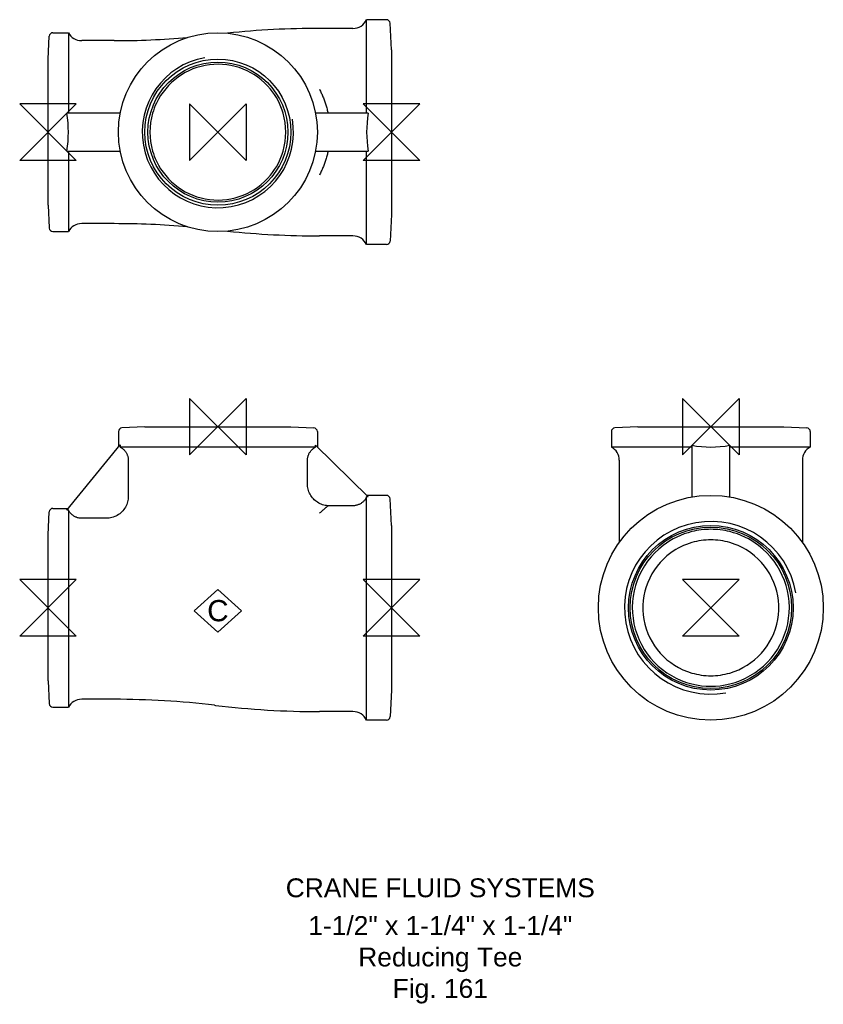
# Model space of a CAD drawing. Extents: x -8 to 205, y -105 to 156.
import ezdxf

# ---------------------------------------------------------------- set-up
doc = ezdxf.new("R2010")
doc.units = 0
doc.header["$MEASUREMENT"] = 0
doc.layers.get('0').update_dxf_attribs({"linetype": 'CONTINUOUS'})
for name, color, linetype in [('DETAIL', 2, 'CONTINUOUS'), ('ORIGIN', 6, 'CONTINUOUS'), ('SYMBOL', 3, 'CONTINUOUS')]:
    doc.layers.add(name, color=color, linetype=linetype)
doc.layers.add('TEXT', color=7, linetype='CONTINUOUS', lineweight=13)
doc.styles.add('fastrack', font='ARIAL.TTF')

# ---------------------------------------------------------------- blocks, each defined once
blk = doc.blocks.new('C Symbol')
at = {"layer": 'SYMBOL'}
for p, q in [((-10, 0), (0, 9)), ((0, 9), (10, 0)), ((0, -9), (-10, 0)), ((10, 0), (0, -9))]:
    blk.add_line(p, q, dxfattribs=at)
at = {"layer": 'SYMBOL', "insert": (0, 0), "char_height": 9, "attachment_point": 5, "style": 'fastrack'}
blk.add_mtext('C', dxfattribs=at)
blk = doc.blocks.new('ZPO')
at = {"layer": 'ORIGIN'}
for p, q in [((-20, 20), (20, -20)), ((20, 20), (-20, -20)), ((-20, -20), (-20, 20)), ((20, -20), (20, 20))]:
    blk.add_line(p, q, dxfattribs=at)

msp = doc.modelspace()

# ---------------------------------------------------------------- linework, layer by layer
at = {"layer": 'DETAIL'}
for p, q in [((84.4, 131.05), (84.4, 155.85)), ((89.63, 155.85), (84.4, 155.85)), ((91, 147.85), (90.63, 154.91)), ((0, 145.4), (0.32, 151.46)), ((1.32, 152.4), (5.4, 152.4)), ((5.4, 152.4), (5.4, 131.05)), ((80.78, 153.55), (71.9, 153.55)), ((17.5, 150.3), (8.92, 150.3)), ((91, 147.85), (91, 104.25)), ((0, 106.7), (0, 145.4)), ((19.13, 131.05), (5.01, 131.05)), ((84.83, 131.05), (70.87, 131.05)), ((5.01, 121.05), (19.13, 121.05)), ((5.4, 121.05), (5.4, 99.7)), ((70.87, 121.05), (84.83, 121.05)), ((84.4, 96.25), (84.4, 121.05)), ((0, 106.7), (0.32, 100.65)), ((17.5, 101.8), (8.92, 101.8)), ((91, 104.25), (90.63, 97.2)), ((1.32, 99.7), (5.4, 99.7)), ((80.78, 98.55), (71.9, 98.55)), ((89.63, 96.25), (84.4, 96.25)), ((25.65, 48), (19.6, 47.68)), ((25.65, 48), (64.35, 48)), ((64.35, 48), (70.4, 47.68)), ((156.24, 48), (150.18, 47.68)), ((156.24, 48), (194.94, 48)), ((194.94, 48), (200.99, 47.68)), ((18.65, 46.68), (18.65, 42.6)), ((71.35, 46.68), (71.35, 42.6)), ((149.24, 46.68), (149.24, 42.6)), ((201.94, 46.68), (201.94, 42.6)), ((5.01, 25.87), (19.13, 43.19)), ((19.13, 43.19), (19.13, 42.6)), ((70.87, 42.6), (19.13, 42.6)), ((70.87, 43.07), (84.83, 29.38)), ((70.87, 42.6), (70.87, 43.07)), ((170.59, 42.6), (149.24, 42.6)), ((170.59, 43.07), (170.59, 29.38)), ((180.59, 29.38), (180.59, 43.07)), ((201.94, 42.6), (180.59, 42.6)), ((21.27, 39.08), (21.27, 29.6)), ((68.73, 32.9), (68.73, 39.08)), ((151.34, 39.08), (151.34, 17.32)), ((199.84, 39.08), (199.84, 17.32)), ((89.63, 29.8), (84.4, 29.8)), ((84.83, 29.38), (84.4, 29.38)), ((84.4, -29.8), (84.4, 29.38)), ((91, 21.8), (90.63, 28.85)), ((1.32, 26.35), (5.4, 26.35)), ((80.78, 27.04), (74.19, 27.04)), ((0, 19.35), (0.32, 25.4)), ((5.4, 25.87), (5.01, 25.87)), ((5.4, 25.87), (5.4, -26.35)), ((15.4, 23.73), (8.92, 23.73)), ((91, 21.8), (91, -21.8)), ((0, -19.35), (0, 19.35)), ((0, -19.35), (0.32, -25.4)), ((91, -21.8), (90.63, -28.85)), ((17.5, -24.25), (8.92, -24.25)), ((44.13, -25.83), (44.4, -25.87)), ((1.32, -26.35), (5.4, -26.35)), ((80.78, -27.5), (71.9, -27.5)), ((89.63, -29.8), (84.4, -29.8))]:
    msp.add_line(p, q, dxfattribs=at)
at = {"layer": 'DETAIL', "flags": 128}
for points in [[(71.9, 137.41), (72.03, 137.17), (72.15, 136.92), (72.27, 136.67), (72.39, 136.42), (72.5, 136.17), (72.62, 135.91), (72.73, 135.66), (72.84, 135.4), (72.94, 135.14), (73.05, 134.88), (73.15, 134.62), (73.24, 134.35), (73.34, 134.09), (73.43, 133.82), (73.52, 133.55), (73.61, 133.28), (73.69, 133.01), (73.77, 132.73), (73.85, 132.46), (73.92, 132.18), (73.99, 131.9), (74.06, 131.62), (74.13, 131.34), (74.19, 131.05)], [(74.19, 121.05), (74.13, 120.77), (74.06, 120.49), (74, 120.21), (73.92, 119.93), (73.85, 119.66), (73.77, 119.38), (73.69, 119.11), (73.61, 118.83), (73.52, 118.56), (73.43, 118.29), (73.34, 118.03), (73.25, 117.76), (73.15, 117.5), (73.05, 117.23), (72.94, 116.97), (72.84, 116.71), (72.73, 116.45), (72.62, 116.19), (72.5, 115.94), (72.39, 115.69), (72.27, 115.44), (72.15, 115.19), (72.03, 114.94), (71.9, 114.69)], [(19.13, 42.6), (19.29, 42.51), (19.45, 42.41), (19.6, 42.31), (19.74, 42.2), (19.88, 42.08), (20.02, 41.97), (20.14, 41.85), (20.26, 41.72), (20.37, 41.58), (20.49, 41.44), (20.59, 41.28), (20.69, 41.13), (20.79, 40.97), (20.87, 40.81), (20.94, 40.65), (21.01, 40.49), (21.07, 40.33), (21.12, 40.15), (21.17, 39.98), (21.21, 39.79), (21.23, 39.61), (21.25, 39.43), (21.27, 39.25), (21.27, 39.08)], [(68.73, 39.08), (68.73, 39.25), (68.75, 39.43), (68.77, 39.61), (68.79, 39.79), (68.83, 39.98), (68.88, 40.15), (68.93, 40.33), (68.99, 40.49), (69.06, 40.65), (69.13, 40.81), (69.21, 40.97), (69.31, 41.13), (69.41, 41.28), (69.51, 41.44), (69.63, 41.58), (69.74, 41.72), (69.86, 41.85), (69.98, 41.97), (70.12, 42.08), (70.26, 42.2), (70.4, 42.31), (70.55, 42.41), (70.71, 42.51), (70.87, 42.6)], [(74.19, 27.04), (73.82, 27.08), (73.46, 27.14), (73.1, 27.22), (72.75, 27.32), (72.4, 27.45), (72.06, 27.59), (71.74, 27.76), (71.42, 27.95), (71.12, 28.15), (70.83, 28.38), (70.55, 28.62), (70.29, 28.88), (70.05, 29.16), (69.83, 29.45), (69.62, 29.76), (69.44, 30.07), (69.27, 30.4), (69.13, 30.74), (69.01, 31.09), (68.91, 31.44), (68.83, 31.8), (68.77, 32.16), (68.74, 32.53), (68.73, 32.9)], [(21.27, 29.6), (21.26, 29.21), (21.22, 28.83), (21.16, 28.45), (21.08, 28.07), (20.97, 27.71), (20.84, 27.34), (20.68, 26.99), (20.5, 26.65), (20.3, 26.32), (20.08, 26.01), (19.84, 25.71), (19.57, 25.43), (19.29, 25.16), (18.99, 24.92), (18.68, 24.7), (18.35, 24.5), (18.01, 24.32), (17.66, 24.16), (17.29, 24.03), (16.93, 23.92), (16.55, 23.84), (16.17, 23.78), (15.79, 23.74), (15.4, 23.73)], [(84.4, 29.38), (84.32, 29.21), (84.22, 29.04), (84.12, 28.88), (84.01, 28.71), (83.9, 28.56), (83.78, 28.41), (83.65, 28.28), (83.52, 28.15), (83.39, 28.02), (83.24, 27.9), (83.09, 27.79), (82.93, 27.68), (82.76, 27.58), (82.59, 27.48), (82.42, 27.4), (82.26, 27.33), (82.09, 27.27), (81.91, 27.21), (81.72, 27.16), (81.53, 27.11), (81.34, 27.08), (81.15, 27.06), (80.96, 27.05), (80.78, 27.04)], [(74.19, 27.04), (74.13, 26.99), (74.06, 26.93), (74, 26.87), (73.92, 26.81), (73.85, 26.75), (73.77, 26.68), (73.69, 26.61), (73.61, 26.54), (73.52, 26.46), (73.43, 26.38), (73.34, 26.3), (73.25, 26.22), (73.15, 26.13), (73.05, 26.05), (72.94, 25.96), (72.84, 25.86), (72.73, 25.77), (72.62, 25.67), (72.5, 25.57), (72.39, 25.47), (72.27, 25.37), (72.15, 25.26), (72.03, 25.15), (71.9, 25.04)], [(8.92, 23.73), (8.75, 23.73), (8.57, 23.75), (8.39, 23.77), (8.21, 23.79), (8.02, 23.83), (7.85, 23.88), (7.67, 23.93), (7.51, 23.99), (7.35, 24.06), (7.19, 24.13), (7.03, 24.21), (6.87, 24.31), (6.72, 24.41), (6.56, 24.51), (6.42, 24.63), (6.28, 24.74), (6.15, 24.86), (6.03, 24.98), (5.92, 25.12), (5.8, 25.26), (5.69, 25.4), (5.59, 25.55), (5.49, 25.71), (5.4, 25.87)]]:
    msp.add_lwpolyline(points, dxfattribs=at)
at = {"layer": 'DETAIL'}
for centre, radius in [((45, 126.05), 26.35), ((45, 126.05), 19.35), ((45, 126.05), 18.55), ((175.59, 0), 29.8), ((175.59, 0), 21.8), ((175.59, 0), 21.4)]:
    msp.add_circle(centre, radius, dxfattribs=at)
for centre, radius, start, end in [((80.78, 157.55), 4, 270, 334.8493), ((89.63, 154.85), 1, 3, 90), ((1.32, 151.4), 1, 90, 177), ((8.92, 154.3), 4, 208.3594, 270), ((71.9, -78.55), 232.1, 90, 96.0133), ((17.5, 375.1), 224.8, 270, 274.9665), ((45, 126.05), 20.03, 100, 10), ((45, 126.05), 18, 39.319, 154.7448), ((45, 126.05), 18, 16.1276, 39.319), ((45, 126.05), 18, 154.7448, 163.8724), ((45, 126.05), 18, 163.8724, 196.1276), ((45, 126.05), 18, 343.8724, 16.1276), ((45, 126.05), 18, 196.1276, 205.2552), ((45, 126.05), 18, 320.681, 343.8724), ((45, 126.05), 18, 205.2552, 320.681), ((8.92, 97.8), 4, 90, 151.6406), ((17.5, -123), 224.8, 85.0335, 90), ((1.32, 100.7), 1, 183, 270), ((71.9, 330.65), 232.1, 263.9867, 270), ((80.78, 94.55), 4, 25.1507, 90), ((89.63, 97.25), 1, 270, 357), ((19.65, 46.68), 1, 93, 180), ((70.35, 46.68), 1, 0, 87), ((150.24, 46.68), 1, 93, 180), ((200.94, 46.68), 1, 0, 87), ((147.34, 39.08), 4, 0, 61.6406), ((203.84, 39.08), 4, 118.3594, 180), ((89.63, 28.8), 1, 3, 90), ((1.32, 25.35), 1, 90, 177), ((175.59, 0), 22.88, 10, 280), ((175.59, 0), 20.8, 103.9094, 127.4116), ((175.59, 0), 20.8, 90, 103.9094), ((175.59, 0), 20.8, 76.0906, 90), ((175.59, 0), 20.8, 52.5884, 76.0906), ((175.59, 0), 20.8, 127.4116, 256.0906), ((175.59, 0), 18, 106.1276, 126.1033), ((175.59, 0), 18, 90, 106.1276), ((175.59, 0), 18, 73.8724, 90), ((175.59, 0), 18, 53.8967, 73.8724), ((175.59, 0), 20.8, 283.9094, 52.5884), ((175.59, 0), 18, 126.1033, 253.8724), ((175.59, 0), 18, 286.1276, 53.8967), ((175.59, 0), 18, 253.8724, 270), ((175.59, 0), 18, 270, 286.1276), ((175.59, 0), 20.8, 256.0906, 283.9094), ((1.32, -25.35), 1, 183, 270), ((8.92, -28.25), 4, 90, 151.6406), ((17.5, -249.05), 224.8, 83.1957, 90), ((71.9, 204.6), 232.1, 263.1957, 270), ((80.78, -31.5), 4, 25.1507, 90), ((89.63, -28.8), 1, 270, 357)]:
    msp.add_arc(centre, radius, start, end, dxfattribs=at)
for centre, major_axis, ratio, start_param, end_param in [((-16.09, 126.05), (0, -26.35), 0.815385, 1.379885, 1.761707), ((114.78, 126.05), (30.38, 0), 0.980843, 2.97301, 3.310175), ((175.59, 68.45), (-26.35, 0), 0.980843, 1.379885, 1.761707)]:
    msp.add_ellipse(centre, major_axis=major_axis, ratio=ratio, start_param=start_param, end_param=end_param, dxfattribs=at)

# ---------------------------------------------------------------- block references
at = {"xscale": 0.625, "yscale": 0.625, "zscale": 0.625}
msp.add_blockref('C Symbol', (45, -0.8), dxfattribs=at)
at = {"layer": 'ORIGIN', "xscale": 0.375, "yscale": 0.375, "zscale": 0.375}
for p, rotation in [((0, 126.05), 90), ((45, 126.05), 180), ((91, 126.05), 90), ((45, 48), 180), ((175.59, 48), 180), ((0, 0), 90), ((91, 0), 90), ((175.59, 0), 90)]:
    msp.add_blockref('ZPO', p, dxfattribs=dict(at, rotation=rotation))

# ---------------------------------------------------------------- texts
at = {"layer": 'TEXT', "char_height": 5, "attachment_point": 2, "style": 'fastrack'}
for s, insert in [('CRANE FLUID SYSTEMS', (103.92, -71.71)), ('\\A1;1-1/2" x 1-1/4" x 1-1/4"\\PReducing Tee\\PFig. 161', (103.92, -81.71))]:
    msp.add_mtext(s, dxfattribs=dict(at, insert=insert))

doc.saveas('drawing.dxf')
